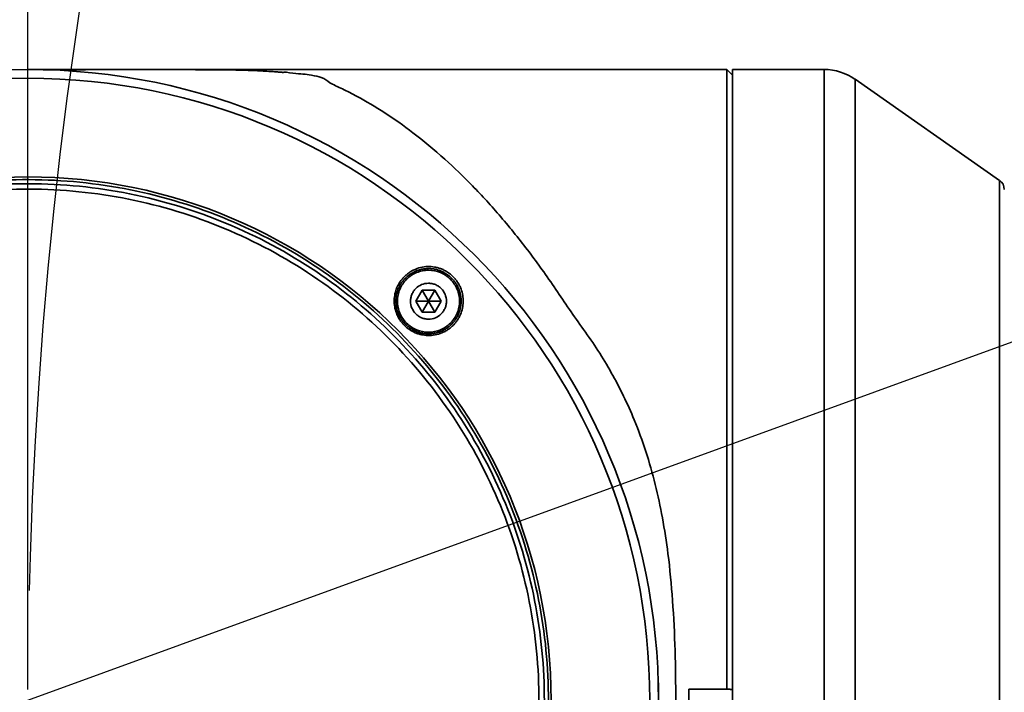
# Model space of a CAD drawing. Header units: millimetres. Extents: x 0 to 4200, y 0 to 2974.
# Tile 9 of 40: x 870 to 961, y 1795 to 1857. Entities that reach past the tile are written whole.
import ezdxf

# ---------------------------------------------------------------- set-up
doc = ezdxf.new("R2010")
doc.units = ezdxf.units.MM
doc.header["$LTSCALE"] = 10
doc.linetypes.add('CENTERX2', pattern=[20.32, 12.7, -2.54, 2.54, -2.54])
doc.layers.add('中心线层', color=6, linetype='CENTERX2', lineweight=25)
doc.layers.add('标注层', color=150, linetype='Continuous')
doc.styles.add('SLDTEXTSTYLE1', font='仿宋_GB2312')
doc.dimstyles.new('SLDDIMSTYLE0', dxfattribs={"dimtxt": 35, "dimasz": 40, "dimexe": 0, "dimexo": 0.0625, "dimgap": 8.75, "dimtad": 0, "dimtih": 1, "dimtoh": 1, "dimrnd": 1e-09, "dimzin": 12, "dimdsep": 46, "dimtxsty": 'SLDTEXTSTYLE1', "dimsah": 1, "dimcen": 0, "dimadec": 0, "dimazin": 3, "dimtfac": 1, "dimtdec": 3, "dimtofl": 0, "dimtmove": 0, "dimatfit": 3, "dimfxl": 1, "dimfrac": 2, "dimtolj": 1, "dimtzin": 12, "dimarcsym": 0})

# ---------------------------------------------------------------- blocks, each defined once
blk = doc.blocks.new('_D')
at = {"layer": '标注层'}
for p, q in [((1647.322, 2033.111), (1785.077, 2126.799)), ((1785.077, 2126.799), (1894.881, 2126.799))]:
    blk.add_line(p, q, dxfattribs=at)
blk.add_solid([(1647.322, 2033.111), (1683.21, 2051.472), (1677.586, 2059.74)], dxfattribs=at)
at = {"layer": '标注层', "char_height": 35, "attachment_point": 1, "style": 'SLDTEXTSTYLE1'}
for s, insert in [('%%c', (1795.077, 2171.916)), ('850', (1833.777, 2171.916))]:
    blk.add_mtext(s, dxfattribs=dict(at, insert=insert))
blk = doc.blocks.new('_D_2')
at = {"layer": '标注层'}
for p, q in [((535.334, 2126.799), (425.53, 2126.799)), ((590.392, 2072.211), (535.334, 2126.799))]:
    blk.add_line(p, q, dxfattribs=at)
blk.add_solid([(590.392, 2072.211), (565.507, 2103.925), (558.466, 2096.823)], dxfattribs=at)
at = {"layer": '标注层', "char_height": 35, "attachment_point": 1, "style": 'SLDTEXTSTYLE1'}
for s, insert in [('%%c', (425.53, 2171.916)), ('790', (464.229, 2171.916))]:
    blk.add_mtext(s, dxfattribs=dict(at, insert=insert))
blk = doc.blocks.new('SW_CENTERMARKSYMBOL_2')
at = {"layer": '中心线层', "color": 0}
blk.add_line((0, 1), (0, 395.5), dxfattribs=at)

msp = doc.modelspace()

# ---------------------------------------------------------------- linework, layer by layer
at = {"color": 7, "linetype": 'Continuous', "lineweight": 35}
for p, q in [((931.695, 1852.105), (870.895, 1852.105)), ((931.695, 1852.097), (931.695, 1852.105)), ((931.695, 1852.097), (935.192, 1852.097)), ((935.192, 1852.097), (935.192, 1795.11)), ((935.383, 1851.905), (935.192, 1852.097)), ((944.119, 1852.105), (935.695, 1852.105)), ((935.695, 1852.105), (935.695, 1794.105)), ((935.692, 1851.597), (935.692, 1795.062)), ((935.695, 1851.597), (935.692, 1851.597)), ((960.268, 1841.904), (946.986, 1851.202)), ((907.163, 1831.799), (906.586, 1830.799)), ((908.318, 1831.799), (907.163, 1831.799)), ((907.163, 1831.799), (907.74, 1830.799)), ((908.318, 1831.799), (907.74, 1830.799)), ((908.895, 1830.799), (908.318, 1831.799)), ((906.586, 1830.799), (907.163, 1829.799)), ((906.586, 1830.799), (907.74, 1830.799)), ((907.74, 1830.799), (907.163, 1829.799)), ((908.318, 1829.799), (907.74, 1830.799)), ((908.895, 1830.799), (907.74, 1830.799)), ((908.318, 1829.799), (908.895, 1830.799)), ((907.163, 1829.799), (908.318, 1829.799)), ((931.695, 1795.11), (935.192, 1795.11)), ((931.695, 1793.1), (931.695, 1795.11)), ((935.383, 1795.11), (935.192, 1795.11)), ((935.692, 1795.062), (935.695, 1795.062))]:
    msp.add_line(p, q, dxfattribs=at)
at = {"color": 8, "linetype": 'Continuous', "lineweight": 35}
for p, q in [((944.119, 1852.105), (944.119, 1794.105)), ((946.986, 1851.202), (946.986, 1737.009)), ((960.268, 1841.904), (960.268, 1794.105))]:
    msp.add_line(p, q, dxfattribs=at)
at = {"color": 7, "linetype": 'Continuous', "lineweight": 35}
for radius in [58, 57.196, 48.125]:
    msp.add_circle((870.895, 1794.105), radius, dxfattribs=at)
for centre, radius, start, end in [((944.119, 1847.105), 5, 55.00798, 90), ((959.695, 1841.085), 1, 0, 55.00798)]:
    msp.add_arc(centre, radius, start, end, dxfattribs=at)
for points, knots in [([(884.857, 1852.091), (883.723, 1852.091), (881.447, 1852.091), (878.453, 1852.091), (875.829, 1852.09), (873.754, 1852.09), (872.718, 1852.089), (872.291, 1852.089)], [0, 0, 0, 0, 0.211735, 0.424906, 0.637969, 0.850819, 1, 1, 1, 1]), ([(884.857, 1852.091), (884.979, 1852.091), (885.677, 1852.092), (886.953, 1852.089), (888.646, 1852.08), (890.243, 1852.056), (891.453, 1852.019), (892.379, 1851.977), (892.892, 1851.947), (893.26, 1851.923), (893.479, 1851.908), (893.798, 1851.885), (894.083, 1851.862), (894.298, 1851.845), (894.351, 1851.84), (894.365, 1851.839), (894.368, 1851.839), (894.369, 1851.839), (894.369, 1851.839), (894.37, 1851.839), (894.37, 1851.839), (894.379, 1851.903), (895.413, 1851.727), (896.17, 1851.705), (897.138, 1851.567), (898.15, 1851.344), (898.528, 1850.897), (899.854, 1850.324), (901.519, 1849.457), (903.715, 1848.18), (906.416, 1846.271), (909.126, 1844.024), (911.831, 1841.423), (913.983, 1839.061), (915.709, 1836.981), (916.97, 1835.365), (918.212, 1833.676), (919.446, 1831.918), (920.676, 1830.052), (922.007, 1828.192), (923.349, 1826.275), (924.572, 1824.236), (925.688, 1822.108), (926.768, 1819.703), (927.764, 1816.997), (928.623, 1813.985), (929.291, 1810.841), (929.837, 1807.284), (930.22, 1803.207), (930.443, 1798.698), (930.471, 1795.627), (930.484, 1794.105)], [0, 0, 0, 0, 0.003461, 0.0199131, 0.036324, 0.0526696, 0.0691369, 0.0769217, 0.0855347, 0.087904, 0.0906401, 0.0937429, 0.099892, 0.1014345, 0.1018226, 0.1019209, 0.1019462, 0.1019527, 0.1019545, 0.1019552, 0.1019554, 0.1019555, 0.1126678, 0.1238219, 0.1344521, 0.1506746, 0.1772218, 0.2037856, 0.2313153, 0.2811119, 0.3310557, 0.3873417, 0.436068, 0.4868726, 0.5132648, 0.5386337, 0.5627157, 0.5891045, 0.614511, 0.6399457, 0.665593, 0.6912412, 0.7170754, 0.7424872, 0.7744373, 0.8065321, 0.837884, 0.8706542, 0.9125343, 0.9566509, 1, 1, 1, 1]), ([(837.114, 1828.026), (839.334, 1830.237), (841.772, 1832.229), (846.99, 1835.7), (849.769, 1837.179), (855.564, 1839.565), (858.578, 1840.472), (864.727, 1841.682), (867.861, 1841.984), (874.127, 1841.971), (877.26, 1841.656), (883.403, 1840.421), (886.414, 1839.501), (892.199, 1837.091), (894.972, 1835.601), (900.175, 1832.109), (902.605, 1830.106), (907.027, 1825.666), (909.019, 1823.228), (912.49, 1818.011), (913.968, 1815.231), (916.354, 1809.437), (917.262, 1806.422), (918.472, 1800.273), (918.774, 1797.14), (918.761, 1790.873), (918.446, 1787.741), (917.21, 1781.597), (916.29, 1778.586), (913.88, 1772.802), (912.39, 1770.028), (908.898, 1764.825), (906.896, 1762.396), (904.676, 1760.185)], [0, 0, 0, 0, 0.0625, 0.0625, 0.125, 0.125, 0.1875, 0.1875, 0.25, 0.25, 0.3125, 0.3125, 0.375, 0.375, 0.4375, 0.4375, 0.5, 0.5, 0.5625, 0.5625, 0.625, 0.625, 0.6875, 0.6875, 0.75, 0.75, 0.8125, 0.8125, 0.875, 0.875, 0.9375, 0.9375, 1, 1, 1, 1]), ([(904.413, 1760.448), (906.616, 1762.642), (908.603, 1765.053), (912.068, 1770.216), (913.546, 1772.967), (915.937, 1778.707), (916.85, 1781.694), (918.076, 1787.79), (918.388, 1790.898), (918.401, 1797.116), (918.102, 1800.225), (916.901, 1806.326), (916, 1809.317), (913.633, 1815.067), (912.166, 1817.825), (908.722, 1823.002), (906.746, 1825.421), (902.358, 1829.826), (899.948, 1831.813), (894.785, 1835.278), (892.033, 1836.756), (886.293, 1839.148), (883.306, 1840.061), (877.21, 1841.286), (874.102, 1841.599), (867.884, 1841.612), (864.775, 1841.312), (858.674, 1840.112), (855.683, 1839.211), (849.934, 1836.843), (847.176, 1835.377), (841.999, 1831.933), (839.58, 1829.956), (837.377, 1827.762)], [0, 0, 0, 0, 0.0625, 0.0625, 0.125, 0.125, 0.1875, 0.1875, 0.25, 0.25, 0.3125, 0.3125, 0.375, 0.375, 0.4375, 0.4375, 0.5, 0.5, 0.5625, 0.5625, 0.625, 0.625, 0.6875, 0.6875, 0.75, 0.75, 0.8125, 0.8125, 0.875, 0.875, 0.9375, 0.9375, 1, 1, 1, 1]), ([(837.73, 1827.408), (839.909, 1829.579), (842.303, 1831.535), (847.425, 1834.942), (850.154, 1836.394), (855.843, 1838.736), (858.803, 1839.627), (864.839, 1840.815), (867.916, 1841.112), (874.068, 1841.099), (877.144, 1840.79), (883.175, 1839.577), (886.131, 1838.674), (891.81, 1836.307), (894.533, 1834.845), (899.642, 1831.416), (902.027, 1829.45), (906.368, 1825.091), (908.324, 1822.698), (911.732, 1817.575), (913.183, 1814.846), (915.526, 1809.157), (916.417, 1806.198), (917.605, 1800.161), (917.901, 1797.084), (917.888, 1790.932), (917.579, 1787.857), (916.366, 1781.825), (915.463, 1778.869), (913.097, 1773.19), (911.634, 1770.467), (908.206, 1765.359), (906.24, 1762.973), (904.06, 1760.803)], [0, 0, 0, 0, 0.0625, 0.0625, 0.125, 0.125, 0.1875, 0.1875, 0.25, 0.25, 0.3125, 0.3125, 0.375, 0.375, 0.4375, 0.4375, 0.5, 0.5, 0.5625, 0.5625, 0.625, 0.625, 0.6875, 0.6875, 0.75, 0.75, 0.8125, 0.8125, 0.875, 0.875, 0.9375, 0.9375, 1, 1, 1, 1]), ([(907.74, 1833.649), (908.117, 1833.649), (908.491, 1833.573), (909.005, 1833.36), (909.171, 1833.271), (909.482, 1833.063), (909.625, 1832.945), (909.888, 1832.682), (910.008, 1832.535), (910.215, 1832.226), (910.302, 1832.062), (910.445, 1831.717), (910.5, 1831.536), (910.572, 1831.172), (910.591, 1830.986), (910.59, 1830.611), (910.572, 1830.426), (910.5, 1830.062), (910.445, 1829.88), (910.302, 1829.536), (910.215, 1829.372), (910.008, 1829.062), (909.888, 1828.916), (909.625, 1828.653), (909.482, 1828.535), (909.17, 1828.326), (909.005, 1828.238), (908.662, 1828.096), (908.482, 1828.041), (908.115, 1827.967), (907.929, 1827.949), (907.364, 1827.949), (906.99, 1828.024), (906.476, 1828.238), (906.31, 1828.327), (905.999, 1828.535), (905.856, 1828.653), (905.593, 1828.916), (905.473, 1829.063), (905.266, 1829.372), (905.179, 1829.536), (905.036, 1829.881), (904.981, 1830.062), (904.909, 1830.426), (904.89, 1830.611), (904.891, 1830.987), (904.909, 1831.172), (904.981, 1831.536), (905.036, 1831.717), (905.179, 1832.062), (905.266, 1832.225), (905.473, 1832.535), (905.593, 1832.682), (905.856, 1832.945), (905.999, 1833.063), (906.311, 1833.272), (906.476, 1833.36), (906.819, 1833.502), (906.999, 1833.557), (907.366, 1833.63), (907.552, 1833.649), (907.74, 1833.649)], [0, 0, 0, 0, 0.0625, 0.0625, 0.09375, 0.09375, 0.125, 0.125, 0.15625, 0.15625, 0.1875, 0.1875, 0.21875, 0.21875, 0.25, 0.25, 0.28125, 0.28125, 0.3125, 0.3125, 0.34375, 0.34375, 0.375, 0.375, 0.40625, 0.40625, 0.4375, 0.4375, 0.46875, 0.46875, 0.5, 0.5, 0.5625, 0.5625, 0.59375, 0.59375, 0.625, 0.625, 0.65625, 0.65625, 0.6875, 0.6875, 0.71875, 0.71875, 0.75, 0.75, 0.78125, 0.78125, 0.8125, 0.8125, 0.84375, 0.84375, 0.875, 0.875, 0.90625, 0.90625, 0.9375, 0.9375, 0.96875, 0.96875, 1, 1, 1, 1]), ([(905.389, 1832.925), (905.425, 1832.964), (905.497, 1833.043), (905.614, 1833.155), (905.736, 1833.261), (905.905, 1833.394), (906.128, 1833.544), (906.506, 1833.744), (907.014, 1833.923), (907.656, 1834.008), (908.198, 1833.97), (908.619, 1833.874), (908.928, 1833.77), (909.224, 1833.635), (909.505, 1833.47), (909.768, 1833.279), (909.926, 1833.129), (910.005, 1833.054)], [0, 0, 0, 0, 0.031379, 0.062798, 0.094335, 0.126068, 0.188843, 0.251584, 0.376046, 0.500933, 0.625527, 0.688152, 0.750295, 0.813072, 0.875225, 0.937341, 1, 1, 1, 1]), ([(905.624, 1832.925), (905.633, 1832.933), (905.642, 1832.942), (905.668, 1832.968), (905.686, 1832.985), (905.739, 1833.034), (905.776, 1833.066), (905.85, 1833.129), (905.888, 1833.159), (905.965, 1833.217), (906.004, 1833.246), (906.084, 1833.3), (906.125, 1833.327), (906.207, 1833.378), (906.25, 1833.403), (906.314, 1833.438), (906.336, 1833.45), (906.379, 1833.472), (906.401, 1833.483), (906.445, 1833.505), (906.467, 1833.515), (906.512, 1833.536), (906.534, 1833.546), (906.601, 1833.574), (906.646, 1833.593), (906.783, 1833.644), (906.875, 1833.673), (907.017, 1833.711), (907.064, 1833.722), (907.16, 1833.742), (907.208, 1833.752), (907.281, 1833.764), (907.305, 1833.767), (907.354, 1833.774), (907.379, 1833.777), (907.428, 1833.783), (907.452, 1833.785), (907.501, 1833.789), (907.525, 1833.791), (907.599, 1833.796), (907.648, 1833.798), (907.746, 1833.799), (907.794, 1833.799), (907.892, 1833.795), (907.941, 1833.793), (908.039, 1833.784), (908.087, 1833.779), (908.185, 1833.766), (908.234, 1833.758), (908.307, 1833.745), (908.331, 1833.74), (908.38, 1833.73), (908.404, 1833.725), (908.453, 1833.713), (908.477, 1833.707), (908.524, 1833.695), (908.548, 1833.688), (908.619, 1833.668), (908.666, 1833.653), (908.806, 1833.605), (908.897, 1833.569), (909.032, 1833.507), (909.076, 1833.486), (909.142, 1833.451), (909.164, 1833.44), (909.207, 1833.416), (909.229, 1833.404), (909.272, 1833.378), (909.294, 1833.366), (909.336, 1833.339), (909.357, 1833.326), (909.399, 1833.299), (909.419, 1833.285), (909.46, 1833.257), (909.481, 1833.243), (909.541, 1833.199), (909.58, 1833.169), (909.657, 1833.107), (909.695, 1833.076), (909.768, 1833.01), (909.805, 1832.976), (909.875, 1832.907), (909.91, 1832.872), (909.96, 1832.817), (909.977, 1832.799), (910.01, 1832.761), (910.026, 1832.742), (910.058, 1832.704), (910.074, 1832.684), (910.105, 1832.645), (910.12, 1832.626), (910.165, 1832.566), (910.194, 1832.526), (910.25, 1832.444), (910.276, 1832.403), (910.328, 1832.319), (910.352, 1832.276), (910.399, 1832.189), (910.422, 1832.145), (910.454, 1832.079), (910.464, 1832.056), (910.485, 1832.011), (910.495, 1831.988), (910.514, 1831.943), (910.523, 1831.92), (910.542, 1831.873), (910.55, 1831.85), (910.568, 1831.803), (910.576, 1831.78), (910.592, 1831.733), (910.599, 1831.709), (910.621, 1831.638), (910.634, 1831.591), (910.671, 1831.448), (910.691, 1831.352), (910.713, 1831.206), (910.719, 1831.157), (910.73, 1831.059), (910.733, 1831.01), (910.737, 1830.936), (910.738, 1830.911), (910.74, 1830.862), (910.74, 1830.837), (910.741, 1830.788), (910.74, 1830.763), (910.739, 1830.714), (910.739, 1830.689), (910.735, 1830.616), (910.732, 1830.567), (910.723, 1830.47), (910.717, 1830.421), (910.703, 1830.325), (910.695, 1830.276), (910.677, 1830.181), (910.666, 1830.133), (910.649, 1830.062), (910.642, 1830.038), (910.63, 1829.99), (910.623, 1829.967), (910.609, 1829.92), (910.602, 1829.896), (910.586, 1829.849), (910.578, 1829.826), (910.562, 1829.78), (910.554, 1829.757), (910.536, 1829.711), (910.528, 1829.688), (910.5, 1829.621), (910.48, 1829.576), (910.419, 1829.444), (910.374, 1829.358), (910.3, 1829.233), (910.274, 1829.192), (910.234, 1829.13), (910.22, 1829.11), (910.192, 1829.07), (910.178, 1829.05), (910.149, 1829.01), (910.135, 1828.991), (910.105, 1828.952), (910.09, 1828.933), (910.043, 1828.876), (910.012, 1828.838), (909.979, 1828.802)], [0.00995291, 0.00995291, 0.00995291, 0.00995291, 0.009993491, 0.009993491, 0.010071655, 0.010071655, 0.010227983, 0.010227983, 0.010384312, 0.010384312, 0.01054064, 0.01054064, 0.010696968, 0.010696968, 0.010853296, 0.010853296, 0.010931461, 0.010931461, 0.011009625, 0.011009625, 0.011087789, 0.011087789, 0.011165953, 0.011165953, 0.011322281, 0.011322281, 0.011634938, 0.011634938, 0.011791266, 0.011791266, 0.011947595, 0.011947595, 0.012025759, 0.012025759, 0.012103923, 0.012103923, 0.012182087, 0.012182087, 0.012260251, 0.012260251, 0.012416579, 0.012416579, 0.012572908, 0.012572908, 0.012729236, 0.012729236, 0.012885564, 0.012885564, 0.013041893, 0.013041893, 0.013120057, 0.013120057, 0.013198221, 0.013198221, 0.013276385, 0.013276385, 0.013354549, 0.013354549, 0.013510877, 0.013510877, 0.013823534, 0.013823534, 0.013979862, 0.013979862, 0.014058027, 0.014058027, 0.014136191, 0.014136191, 0.014214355, 0.014214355, 0.014292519, 0.014292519, 0.014370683, 0.014370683, 0.014448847, 0.014448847, 0.014605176, 0.014605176, 0.014761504, 0.014761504, 0.014917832, 0.014917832, 0.01507416, 0.01507416, 0.015152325, 0.015152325, 0.015230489, 0.015230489, 0.015308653, 0.015308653, 0.015386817, 0.015386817, 0.015543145, 0.015543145, 0.015699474, 0.015699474, 0.015855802, 0.015855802, 0.01601213, 0.01601213, 0.016090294, 0.016090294, 0.016168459, 0.016168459, 0.016246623, 0.016246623, 0.016324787, 0.016324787, 0.016402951, 0.016402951, 0.016481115, 0.016481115, 0.016637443, 0.016637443, 0.0169501, 0.0169501, 0.017106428, 0.017106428, 0.017262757, 0.017262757, 0.017340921, 0.017340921, 0.017419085, 0.017419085, 0.017497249, 0.017497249, 0.017575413, 0.017575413, 0.017731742, 0.017731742, 0.01788807, 0.01788807, 0.018044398, 0.018044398, 0.018200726, 0.018200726, 0.018278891, 0.018278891, 0.018357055, 0.018357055, 0.018435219, 0.018435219, 0.018513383, 0.018513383, 0.018591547, 0.018591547, 0.018669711, 0.018669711, 0.01882604, 0.01882604, 0.019138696, 0.019138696, 0.019295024, 0.019295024, 0.019373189, 0.019373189, 0.019451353, 0.019451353, 0.019529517, 0.019529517, 0.019607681, 0.019607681, 0.019764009, 0.019764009, 0.019764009, 0.019764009]), ([(905.513, 1828.58), (905.473, 1828.622), (905.392, 1828.705), (905.281, 1828.837), (905.177, 1828.974), (905.081, 1829.117), (904.993, 1829.264), (904.913, 1829.417), (904.782, 1829.704), (904.64, 1830.143), (904.571, 1830.74), (904.611, 1831.338), (904.739, 1831.819), (904.892, 1832.184), (905.032, 1832.446), (905.196, 1832.695), (905.324, 1832.848), (905.389, 1832.925)], [0, 0, 0, 0, 0.0360006, 0.0716907, 0.1072012, 0.1426648, 0.1782139, 0.2139795, 0.2500901, 0.3745143, 0.499714, 0.6238142, 0.7492537, 0.8115265, 0.8737173, 0.9363617, 1, 1, 1, 1]), ([(909.857, 1828.673), (909.847, 1828.663), (909.837, 1828.653), (909.81, 1828.627), (909.792, 1828.61), (909.756, 1828.577), (909.738, 1828.56), (909.701, 1828.528), (909.682, 1828.512), (909.626, 1828.465), (909.588, 1828.435), (909.51, 1828.376), (909.471, 1828.348), (909.391, 1828.293), (909.35, 1828.267), (909.268, 1828.216), (909.226, 1828.192), (909.141, 1828.145), (909.098, 1828.123), (909.032, 1828.091), (909.01, 1828.081), (908.966, 1828.06), (908.943, 1828.05), (908.898, 1828.031), (908.876, 1828.022), (908.83, 1828.004), (908.807, 1827.995), (908.738, 1827.969), (908.692, 1827.953), (908.599, 1827.924), (908.552, 1827.91), (908.411, 1827.873), (908.316, 1827.853), (908.172, 1827.83), (908.124, 1827.823), (908.051, 1827.815), (908.027, 1827.812), (907.978, 1827.808), (907.953, 1827.806), (907.904, 1827.803), (907.88, 1827.802), (907.843, 1827.801), (907.83, 1827.8), (907.806, 1827.8), (907.793, 1827.799), (907.732, 1827.798), (907.682, 1827.799), (907.584, 1827.803), (907.535, 1827.805), (907.438, 1827.814), (907.389, 1827.819), (907.292, 1827.832), (907.244, 1827.84), (907.148, 1827.858), (907.1, 1827.868), (907.028, 1827.885), (907.004, 1827.891), (906.956, 1827.903), (906.932, 1827.91), (906.885, 1827.923), (906.861, 1827.931), (906.813, 1827.946), (906.79, 1827.953), (906.719, 1827.978), (906.673, 1827.995), (906.581, 1828.031), (906.536, 1828.051), (906.401, 1828.112), (906.314, 1828.158), (906.186, 1828.232), (906.144, 1828.258), (906.061, 1828.312), (906.02, 1828.34), (905.96, 1828.384), (905.94, 1828.399), (905.9, 1828.43), (905.88, 1828.445), (905.842, 1828.476), (905.822, 1828.492), (905.784, 1828.524), (905.766, 1828.54), (905.71, 1828.59), (905.674, 1828.623), (905.604, 1828.693), (905.569, 1828.728), (905.502, 1828.801), (905.47, 1828.838), (905.406, 1828.913), (905.376, 1828.952), (905.331, 1829.012), (905.316, 1829.032), (905.287, 1829.072), (905.273, 1829.093), (905.245, 1829.134), (905.231, 1829.155), (905.204, 1829.197), (905.191, 1829.218), (905.152, 1829.281), (905.127, 1829.324), (905.08, 1829.411), (905.058, 1829.455), (904.994, 1829.588), (904.956, 1829.679), (904.905, 1829.818), (904.889, 1829.865), (904.867, 1829.936), (904.86, 1829.96), (904.847, 1830.007), (904.84, 1830.031), (904.828, 1830.079), (904.822, 1830.104), (904.811, 1830.152), (904.806, 1830.176), (904.791, 1830.248), (904.782, 1830.297), (904.76, 1830.442), (904.75, 1830.54), (904.742, 1830.686), (904.741, 1830.735), (904.74, 1830.809), (904.741, 1830.833), (904.742, 1830.882), (904.742, 1830.907), (904.745, 1830.956), (904.746, 1830.981), (904.749, 1831.03), (904.751, 1831.055), (904.758, 1831.128), (904.764, 1831.177), (904.778, 1831.274), (904.786, 1831.322), (904.805, 1831.418), (904.815, 1831.465), (904.838, 1831.559), (904.851, 1831.606), (904.878, 1831.7), (904.893, 1831.746), (904.926, 1831.838), (904.943, 1831.884), (904.966, 1831.94), (904.971, 1831.952), (904.98, 1831.974), (904.985, 1831.986), (905, 1832.02), (905.01, 1832.042), (905.031, 1832.086), (905.041, 1832.108), (905.063, 1832.152), (905.074, 1832.174), (905.108, 1832.238), (905.131, 1832.281), (905.205, 1832.406), (905.258, 1832.487), (905.344, 1832.604), (905.374, 1832.643), (905.435, 1832.718), (905.466, 1832.756), (905.499, 1832.792)], [-0.000052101, -0.000052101, -0.000052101, -0.000052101, -0.000007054, -0.000007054, 0.00007111, 0.00007111, 0.000149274, 0.000149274, 0.000227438, 0.000227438, 0.000383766, 0.000383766, 0.000540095, 0.000540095, 0.000696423, 0.000696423, 0.000852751, 0.000852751, 0.00100908, 0.00100908, 0.001087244, 0.001087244, 0.001165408, 0.001165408, 0.001243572, 0.001243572, 0.001321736, 0.001321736, 0.001478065, 0.001478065, 0.001634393, 0.001634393, 0.001947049, 0.001947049, 0.002103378, 0.002103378, 0.002181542, 0.002181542, 0.002259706, 0.002259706, 0.00233787, 0.00233787, 0.002376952, 0.002376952, 0.002416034, 0.002416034, 0.002572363, 0.002572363, 0.002728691, 0.002728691, 0.002885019, 0.002885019, 0.003041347, 0.003041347, 0.003197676, 0.003197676, 0.00327584, 0.00327584, 0.003354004, 0.003354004, 0.003432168, 0.003432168, 0.003510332, 0.003510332, 0.003666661, 0.003666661, 0.003822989, 0.003822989, 0.004135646, 0.004135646, 0.004291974, 0.004291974, 0.004448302, 0.004448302, 0.004526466, 0.004526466, 0.00460463, 0.00460463, 0.004682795, 0.004682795, 0.004760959, 0.004760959, 0.004917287, 0.004917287, 0.005073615, 0.005073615, 0.005229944, 0.005229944, 0.005386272, 0.005386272, 0.005464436, 0.005464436, 0.0055426, 0.0055426, 0.005620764, 0.005620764, 0.005698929, 0.005698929, 0.005855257, 0.005855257, 0.006011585, 0.006011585, 0.006324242, 0.006324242, 0.00648057, 0.00648057, 0.006558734, 0.006558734, 0.006636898, 0.006636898, 0.006715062, 0.006715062, 0.006793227, 0.006793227, 0.006949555, 0.006949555, 0.007262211, 0.007262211, 0.00741854, 0.00741854, 0.007496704, 0.007496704, 0.007574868, 0.007574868, 0.007653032, 0.007653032, 0.007731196, 0.007731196, 0.007887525, 0.007887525, 0.008043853, 0.008043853, 0.008200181, 0.008200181, 0.00835651, 0.00835651, 0.008512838, 0.008512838, 0.008669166, 0.008669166, 0.008708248, 0.008708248, 0.00874733, 0.00874733, 0.008825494, 0.008825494, 0.008903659, 0.008903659, 0.008981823, 0.008981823, 0.009138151, 0.009138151, 0.009450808, 0.009450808, 0.009607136, 0.009607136, 0.009763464, 0.009763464, 0.009763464, 0.009763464]), ([(905.499, 1832.792), (905.507, 1832.801), (905.515, 1832.81), (905.531, 1832.829), (905.54, 1832.838), (905.565, 1832.864), (905.582, 1832.882), (905.607, 1832.908), (905.615, 1832.916), (905.624, 1832.925)], [0.0197640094, 0.0197640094, 0.0197640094, 0.0197640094, 0.0198030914, 0.0198030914, 0.0198421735, 0.0198421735, 0.0199203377, 0.0199203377, 0.0199579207, 0.0199579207, 0.0199579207, 0.0199579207]), ([(910.005, 1833.054), (910.045, 1833.013), (910.126, 1832.93), (910.237, 1832.797), (910.341, 1832.66), (910.437, 1832.518), (910.525, 1832.37), (910.605, 1832.217), (910.737, 1831.93), (910.878, 1831.49), (910.947, 1830.892), (910.906, 1830.292), (910.777, 1829.809), (910.623, 1829.443), (910.481, 1829.18), (910.317, 1828.932), (910.19, 1828.782), (910.126, 1828.706)], [0, 0, 0, 0, 0.035919, 0.071618, 0.10719, 0.142728, 0.178325, 0.214076, 0.250073, 0.374781, 0.499717, 0.624587, 0.749257, 0.812571, 0.875105, 0.937402, 1, 1, 1, 1]), ([(907.74, 1832.449), (907.849, 1832.449), (907.957, 1832.438), (908.168, 1832.396), (908.272, 1832.365), (908.472, 1832.282), (908.567, 1832.231), (908.746, 1832.111), (908.831, 1832.042), (909.059, 1831.813), (909.182, 1831.629), (909.347, 1831.232), (909.39, 1831.015), (909.391, 1830.692), (909.38, 1830.583), (909.338, 1830.371), (909.307, 1830.269), (909.224, 1830.069), (909.173, 1829.972), (909.053, 1829.793), (908.985, 1829.71), (908.754, 1829.479), (908.573, 1829.358), (908.173, 1829.192), (907.958, 1829.149), (907.631, 1829.149), (907.524, 1829.16), (907.313, 1829.201), (907.209, 1829.233), (907.009, 1829.316), (906.914, 1829.367), (906.735, 1829.486), (906.65, 1829.556), (906.422, 1829.784), (906.299, 1829.968), (906.134, 1830.365), (906.091, 1830.583), (906.09, 1830.905), (906.101, 1831.015), (906.143, 1831.226), (906.174, 1831.329), (906.257, 1831.529), (906.308, 1831.625), (906.428, 1831.804), (906.496, 1831.888), (906.727, 1832.119), (906.908, 1832.24), (907.308, 1832.406), (907.522, 1832.449), (907.74, 1832.449)], [0, 0, 0, 0, 0.03125, 0.03125, 0.0625, 0.0625, 0.09375, 0.09375, 0.125, 0.125, 0.1875, 0.1875, 0.25, 0.25, 0.28125, 0.28125, 0.3125, 0.3125, 0.34375, 0.34375, 0.375, 0.375, 0.4375, 0.4375, 0.5, 0.5, 0.53125, 0.53125, 0.5625, 0.5625, 0.59375, 0.59375, 0.625, 0.625, 0.6875, 0.6875, 0.75, 0.75, 0.78125, 0.78125, 0.8125, 0.8125, 0.84375, 0.84375, 0.875, 0.875, 0.9375, 0.9375, 1, 1, 1, 1]), ([(910.126, 1828.706), (910.084, 1828.66), (910, 1828.569), (909.865, 1828.443), (909.725, 1828.325), (909.579, 1828.217), (909.427, 1828.117), (909.269, 1828.026), (908.968, 1827.875), (908.504, 1827.711), (907.863, 1827.626), (907.323, 1827.664), (906.901, 1827.76), (906.592, 1827.864), (906.295, 1827.999), (906.014, 1828.165), (905.749, 1828.356), (905.592, 1828.506), (905.513, 1828.58)], [0, 0, 0, 0, 0.036442, 0.072462, 0.108177, 0.143704, 0.17916, 0.214662, 0.250322, 0.375947, 0.500093, 0.624905, 0.687665, 0.749885, 0.812614, 0.875263, 0.937642, 1, 1, 1, 1]), ([(909.979, 1828.802), (909.947, 1828.766), (909.914, 1828.73), (909.872, 1828.688), (909.865, 1828.68), (909.857, 1828.673)], [0.0097634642, 0.0097634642, 0.0097634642, 0.0097634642, 0.0099197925, 0.0099197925, 0.0099529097, 0.0099529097, 0.0099529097, 0.0099529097]), ([(904.676, 1760.185), (902.456, 1757.974), (900.018, 1755.981), (894.8, 1752.511), (892.021, 1751.032), (886.226, 1748.646), (883.212, 1747.739), (877.063, 1746.529), (873.929, 1746.227), (867.663, 1746.24), (864.53, 1746.555), (858.387, 1747.79), (855.376, 1748.71), (849.591, 1751.12), (846.818, 1752.61), (841.615, 1756.102), (839.185, 1758.105), (834.763, 1762.545), (832.771, 1764.983), (829.3, 1770.2), (827.822, 1772.98), (825.436, 1778.774), (824.528, 1781.789), (823.318, 1787.937), (823.016, 1791.071), (823.029, 1797.338), (823.344, 1800.47), (824.579, 1806.614), (825.5, 1809.625), (827.91, 1815.409), (829.399, 1818.183), (832.892, 1823.386), (834.894, 1825.815), (837.114, 1828.026)], [0, 0, 0, 0, 0.0625, 0.0625, 0.125, 0.125, 0.1875, 0.1875, 0.25, 0.25, 0.3125, 0.3125, 0.375, 0.375, 0.4375, 0.4375, 0.5, 0.5, 0.5625, 0.5625, 0.625, 0.625, 0.6875, 0.6875, 0.75, 0.75, 0.8125, 0.8125, 0.875, 0.875, 0.9375, 0.9375, 1, 1, 1, 1]), ([(837.377, 1827.762), (835.174, 1825.569), (833.187, 1823.158), (829.722, 1817.995), (828.244, 1815.243), (825.853, 1809.504), (824.94, 1806.516), (823.714, 1800.421), (823.401, 1797.313), (823.389, 1791.095), (823.688, 1787.985), (824.889, 1781.885), (825.789, 1778.893), (828.157, 1773.144), (829.624, 1770.386), (833.067, 1765.209), (835.044, 1762.79), (839.432, 1758.385), (841.842, 1756.398), (847.005, 1752.933), (849.757, 1751.454), (855.496, 1749.063), (858.484, 1748.15), (864.58, 1746.925), (867.688, 1746.612), (873.906, 1746.599), (877.015, 1746.899), (883.116, 1748.099), (886.107, 1749), (891.856, 1751.367), (894.614, 1752.834), (899.791, 1756.278), (902.21, 1758.255), (904.413, 1760.448)], [0, 0, 0, 0, 0.0625, 0.0625, 0.125, 0.125, 0.1875, 0.1875, 0.25, 0.25, 0.3125, 0.3125, 0.375, 0.375, 0.4375, 0.4375, 0.5, 0.5, 0.5625, 0.5625, 0.625, 0.625, 0.6875, 0.6875, 0.75, 0.75, 0.8125, 0.8125, 0.875, 0.875, 0.9375, 0.9375, 1, 1, 1, 1]), ([(904.06, 1760.803), (901.88, 1758.632), (899.487, 1756.676), (894.365, 1753.269), (891.636, 1751.817), (885.947, 1749.475), (882.987, 1748.584), (876.951, 1747.396), (873.874, 1747.099), (867.722, 1747.112), (864.646, 1747.421), (858.615, 1748.634), (855.659, 1749.537), (849.979, 1751.903), (847.257, 1753.366), (842.148, 1756.795), (839.763, 1758.761), (835.422, 1763.12), (833.466, 1765.513), (830.058, 1770.636), (828.607, 1773.365), (826.264, 1779.054), (825.373, 1782.013), (824.185, 1788.05), (823.889, 1791.127), (823.901, 1797.279), (824.211, 1800.354), (825.423, 1806.386), (826.327, 1809.342), (828.693, 1815.021), (830.156, 1817.744), (833.584, 1822.852), (835.55, 1825.237), (837.73, 1827.408)], [0, 0, 0, 0, 0.0625, 0.0625, 0.125, 0.125, 0.1875, 0.1875, 0.25, 0.25, 0.3125, 0.3125, 0.375, 0.375, 0.4375, 0.4375, 0.5, 0.5, 0.5625, 0.5625, 0.625, 0.625, 0.6875, 0.6875, 0.75, 0.75, 0.8125, 0.8125, 0.875, 0.875, 0.9375, 0.9375, 1, 1, 1, 1]), ([(928.876, 1795.744), (928.879, 1795.61), (928.885, 1795.341), (928.891, 1794.934), (928.895, 1794.522), (928.895, 1794.245), (928.896, 1794.105)], [0, 0, 0, 0, 0.245004, 0.493299, 0.744945, 1, 1, 1, 1]), ([(935.383, 1795.11), (935.41, 1795.11), (935.462, 1795.109), (935.54, 1795.099), (935.616, 1795.084), (935.667, 1795.07), (935.692, 1795.062)], [0, 0, 0, 0, 0.253641, 0.50434, 0.752865, 1, 1, 1, 1])]:
    msp.add_open_spline(points, degree=3, knots=knots, dxfattribs=at)
msp.add_open_spline([(935.692, 1851.597), (935.59, 1851.699), (935.487, 1851.801), (935.383, 1851.905)], degree=3, dxfattribs=at)
at = {"layer": '中心线层', "linetype": 'CENTERX2'}
msp.add_line((870.895, 1794.105), (1242.074, 1929.203), dxfattribs=at)
for centre, radius, start, end in [((1295.895, 1794.105), 425, 275, 265), ((870.895, 1794.105), 395, 20, 340)]:
    msp.add_arc(centre, radius, start, end, dxfattribs=at)

# ---------------------------------------------------------------- block references
at = {"layer": '中心线层'}
msp.add_blockref('SW_CENTERMARKSYMBOL_2', (870.895, 1794.105), dxfattribs=at)

# ---------------------------------------------------------------- dimensions: what is measured, and where the dimension line sits
at = {"layer": '标注层'}
for p1, p2, picture, middle in [((1151.398, 1516), (590.392, 2072.211), '_D_2', (475.432, 2150.035)), ((944.468, 1555.099), (1647.322, 2033.111), '_D', (1844.979, 2150.035))]:
    dim = msp.add_diameter_dim_2p(p1=p1, p2=p2, dimstyle='SLDDIMSTYLE0', dxfattribs=at)
    dim.commit()
    dim.dimension.update_dxf_attribs({"geometry": picture, "text_midpoint": middle, "dimtype": 163})

doc.saveas('drawing.dxf')
